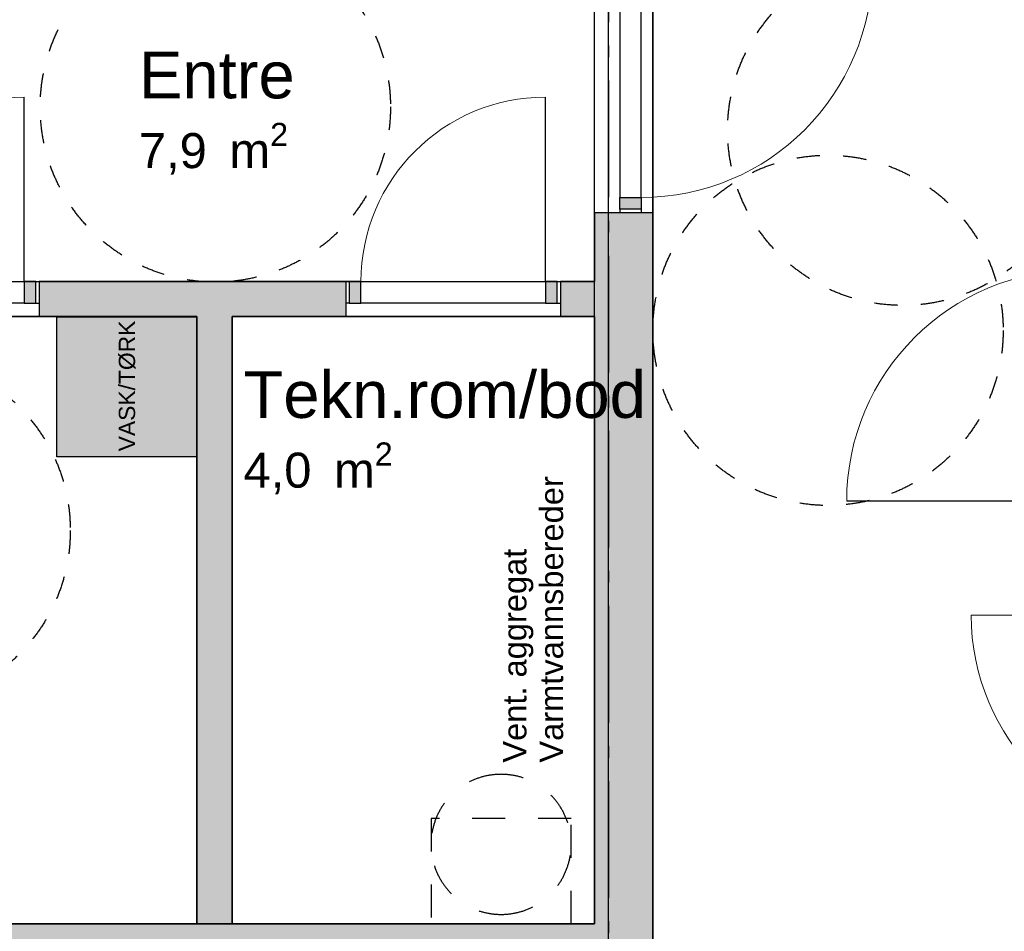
# Model space of a CAD drawing. Header units: millimetres. Extents: x 158466 to 263668, y 129175 to 189280.
# Tile 41 of 55: x 181637 to 185854, y 173186 to 177091. Entities that reach past the tile are written whole.
import ezdxf
from ezdxf.enums import TextEntityAlignment as Align

# ---------------------------------------------------------------- set-up
doc = ezdxf.new("R2010")
doc.units = ezdxf.units.MM
doc.header["$LTSCALE"] = 0.5
doc.header["$MEASUREMENT"] = 0
for name, pattern in [('Akselinje', [1500, 1000, -200, 100, -200]), ('PLINE', [0]), ('Små Stiplet', [564.444444, 282.222222, -282.222222]), ('Stipling', [400, 200, -200])]:
    doc.linetypes.add(name, pattern=pattern)
doc.layers.add('234- Vinduer_ dører_ porter(Nye konstruksjoner)', color=7, linetype='Continuous', lineweight=0)
for name, color, linetype in [('24-- Innervegger (Skravur)(Nye konstruksjoner)', 7, 'Continuous'), ('24-- Innervegger(Nye konstruksjoner)', 7, 'Continuous'), ('244- Vinduer_ dører_ foldevegger(Nye konstruksjoner)', 7, 'Continuous'), ('251- Frittbærende dekker(Nye konstruksjoner)', 7, 'Continuous'), ('315- Utstyr for sanitærinstallasjoner (Skravur)(Nye konstruksjoner)', 7, 'Continuous'), ('315- Utstyr for sanitærinstallasjoner(Nye konstruksjoner)', 7, 'Continuous'), ('822- Modullinjer(Nye konstruksjoner)', 7, 'Continuous'), ('838- Annen tekst(Nye konstruksjoner)', 7, 'Continuous'), ('862- M___Nettoareal(Nye konstruksjoner)', 7, 'Continuous'), ('862- M___Nettoareal(Polylinje)(Nye konstruksjoner)', 7, 'Continuous'), ('862- M___Nettoareal(Tekst)(Nye konstruksjoner)', 7, 'Continuous'), ('878- Annen overflate_visuell informasjon_snusirkler(Nye konstruksjoner)', 7, 'Continuous')]:
    doc.layers.add(name, color=color, linetype=linetype)
doc.styles.add('GENERATED_STYLE_1', font='arial.ttf')
doc.styles.add('GENERATED_STYLE_3', font='arialbd.ttf')

# ---------------------------------------------------------------- blocks, each defined once
blk = doc.blocks.new('Korridor_101_7_1', base_point=(191297.6, 164059.2))
at = {"layer": '862- M___Nettoareal(Polylinje)(Nye konstruksjoner)', "linetype": 'PLINE', "flags": 128}
blk.add_lwpolyline([(184348.9, 178068.7), (184348.9, 165453.7), (184348.9, 163179.7), (190658.9, 163179.7), (195698.9, 163179.7), (195698.9, 165203.7), (194398.9, 165203.7), (186264.9, 165203.7), (186264.9, 172618.7), (186668.9, 172618.7), (186668.9, 174693.7), (186168.9, 174693.7), (186168.9, 178068.7)], close=True, dxfattribs=at)
at = {"layer": '862- M___Nettoareal(Tekst)(Nye konstruksjoner)', "style": 'GENERATED_STYLE_1'}
for tag, height, p in [('DUMMY_861', 200, (191785.3, 164334.2)), ('ROOM_NAME', 200, (190809.8, 164288.5)), ('DUMMY_862', 150, (190809.8, 164019.9))]:
    blk.add_attdef(tag, text='', height=height, dxfattribs=at).set_placement(p, align=Align.TOP_LEFT)
blk = doc.blocks.new('Leilighet 1_102_17_1', base_point=(175190.7, 179064.8))
at = {"layer": '862- M___Nettoareal(Polylinje)(Nye konstruksjoner)', "linetype": 'PLINE', "flags": 128}
blk.add_lwpolyline([(176598.9, 180733.7), (176598.9, 173218.7), (184098.9, 173218.7), (184098.9, 180733.7)], close=True, dxfattribs=at)
at = {"layer": '862- M___Nettoareal(Tekst)(Nye konstruksjoner)', "style": 'GENERATED_STYLE_1'}
for tag, height, p in [('DUMMY_861', 300, (176128.6, 179418.4)), ('ROOM_NAME', 300, (174252.9, 179349.8)), ('DUMMY_862', 150, (174252.9, 178946.9))]:
    blk.add_attdef(tag, text='', height=height, dxfattribs=at).set_placement(p, align=Align.TOP_LEFT)
blk = doc.blocks.new('Entre_106_20_1', base_point=(182414.8, 177406.8))
at = {"layer": '862- M___Nettoareal(Polylinje)(Nye konstruksjoner)', "linetype": 'PLINE', "flags": 128}
blk.add_lwpolyline([(180348.9, 178073.7), (180348.9, 175969), (184098.9, 175969), (184098.9, 178073.7)], close=True, dxfattribs=at)
at = {"layer": '862- M___Nettoareal(Tekst)(Nye konstruksjoner)', "insert": (182147.5, 176648.6), "char_height": 150, "attachment_point": 1, "style": 'GENERATED_STYLE_1'}
blk.add_mtext('\\A1;{\\pql;\\pt0,24100;\\fArial|b0|i0|c0|p0;\\W1.000000;7,9\\fArial|b0|i0|c0|p0;\\W1.000000;\\A1{\\H.66x;\\S^  ;}\\fArial|b0|i0|c0|p0;\\W1.000000; m\\fArial|b0|i0|c0|p0;\\W1.000000;\\A1{\\H.66x;\\S2^  ;}}', dxfattribs=at)
at = {"layer": '862- M___Nettoareal(Tekst)(Nye konstruksjoner)', "style": 'GENERATED_STYLE_1'}
for tag, height, p in [('DUMMY_861', 200, (182803.1, 176999.3)), ('ROOM_NAME', 200, (182147.5, 176953.6)), ('DUMMY_862', 150, (182147.5, 176685))]:
    blk.add_attdef(tag, text='', height=height, dxfattribs=at).set_placement(p, align=Align.TOP_LEFT)
blk = doc.blocks.new('Bad_103_23_1', base_point=(181261.3, 174831.7))
at = {"layer": '862- M___Nettoareal(Polylinje)(Nye konstruksjoner)', "linetype": 'PLINE', "flags": 128}
blk.add_lwpolyline([(179846.2, 175819), (179846.2, 173218.7), (181041.2, 173218.7), (181041.2, 173468.7), (181551.2, 173468.7), (181551.2, 173218.7), (182396.6, 173218.7), (182396.6, 175819)], close=True, dxfattribs=at)
at = {"layer": '862- M___Nettoareal(Tekst)(Nye konstruksjoner)', "insert": (180560.7, 174901.3), "char_height": 150, "attachment_point": 1, "style": 'GENERATED_STYLE_1'}
blk.add_mtext('\\A1;{\\pql;\\pt0,24100;\\fArial|b0|i0|c0|p0;\\W1.000000;6,5\\fArial|b0|i0|c0|p0;\\W1.000000;\\A1{\\H.66x;\\S^  ;}\\fArial|b0|i0|c0|p0;\\W1.000000; m\\fArial|b0|i0|c0|p0;\\W1.000000;\\A1{\\H.66x;\\S2^  ;}}', dxfattribs=at)
at = {"layer": '862- M___Nettoareal(Tekst)(Nye konstruksjoner)', "style": 'GENERATED_STYLE_1'}
for tag, height, p in [('DUMMY_861', 200, (181048.7, 175252)), ('ROOM_NAME', 200, (180560.7, 175206.3)), ('DUMMY_862', 150, (180560.7, 174937.7))]:
    blk.add_attdef(tag, text='', height=height, dxfattribs=at).set_placement(p, align=Align.TOP_LEFT)
blk = doc.blocks.new('Tekn.rom_bod_104_46_1', base_point=(182887.9, 174191.4))
at = {"layer": '862- M___Nettoareal(Polylinje)(Nye konstruksjoner)', "linetype": 'PLINE', "flags": 128}
blk.add_lwpolyline([(184098.9, 173218.7), (184098.9, 175819), (182546.6, 175819), (182546.6, 173218.7)], close=True, dxfattribs=at)
at = {"layer": '862- M___Nettoareal(Tekst)(Nye konstruksjoner)', "insert": (182595.5, 175280), "char_height": 150, "attachment_point": 1, "style": 'GENERATED_STYLE_1'}
blk.add_mtext('\\A1;{\\pql;\\pt0,24100;\\fArial|b0|i0|c0|p0;\\W1.000000;4,0\\fArial|b0|i0|c0|p0;\\W1.000000;\\A1{\\H.66x;\\S^  ;}\\fArial|b0|i0|c0|p0;\\W1.000000; m\\fArial|b0|i0|c0|p0;\\W1.000000;\\A1{\\H.66x;\\S2^  ;}}', dxfattribs=at)
at = {"layer": '862- M___Nettoareal(Tekst)(Nye konstruksjoner)', "style": 'GENERATED_STYLE_1'}
for tag, height, p in [('DUMMY_861', 200, (184257.3, 175630.7)), ('ROOM_NAME', 200, (182595.5, 175585)), ('DUMMY_862', 150, (182595.5, 175316.4))]:
    blk.add_attdef(tag, text='', height=height, dxfattribs=at).set_placement(p, align=Align.TOP_LEFT)
blk = doc.blocks.new('Dør[7]_1')
at = {"layer": '24-- Innervegger (Skravur)(Nye konstruksjoner)', "linetype": 'Continuous'}
for points in [[(184298.9, 177369), (184206.9, 177369), (184206.9, 177319), (184298.9, 177319)], [(184206.9, 176279), (184298.9, 176279), (184298.9, 176329), (184206.9, 176329)]]:
    blk.add_hatch(color=256, dxfattribs=at).paths.add_polyline_path(points)
at = {"layer": '234- Vinduer_ dører_ porter(Nye konstruksjoner)', "linetype": 'PLINE'}
blk.add_arc((184298.9, 177319), 990, 270, 0, dxfattribs=at)
at = {"layer": '244- Vinduer_ dører_ foldevegger(Nye konstruksjoner)', "linetype": 'PLINE'}
for p, q in [((184098.9, 176264), (184098.9, 177384)), ((184206.9, 177384), (184098.9, 177384)), ((184206.9, 177369), (184206.9, 177384)), ((184298.9, 177384), (184206.9, 177384)), ((184298.9, 177384), (184206.9, 177384)), ((184298.9, 177384), (184206.9, 177384)), ((184206.9, 177319), (184206.9, 177369)), ((184206.9, 177369), (184298.9, 177369)), ((184298.9, 177369), (184298.9, 177384)), ((184348.9, 177384), (184298.9, 177384)), ((184298.9, 177369), (184298.9, 177319)), ((184348.9, 176264), (184348.9, 177384)), ((184206.9, 177319), (184206.9, 176329)), ((184298.9, 177319), (184206.9, 177319)), ((184298.9, 176329), (184298.9, 177319)), ((184298.9, 177319), (185288.9, 177319)), ((184206.9, 176279), (184206.9, 176329)), ((184206.9, 176329), (184298.9, 176329)), ((184298.9, 176329), (184298.9, 176279)), ((184206.9, 176264), (184098.9, 176264)), ((184206.9, 176279), (184206.9, 176264)), ((184298.9, 176279), (184206.9, 176279)), ((184298.9, 176264), (184206.9, 176264)), ((184298.9, 176264), (184206.9, 176264)), ((184298.9, 176264), (184206.9, 176264)), ((184298.9, 176279), (184298.9, 176264)), ((184348.9, 176264), (184298.9, 176264))]:
    blk.add_line(p, q, dxfattribs=at)
blk = doc.blocks.new('Dør med sidefelt på side 2[8]_1')
at = {"layer": '24-- Innervegger (Skravur)(Nye konstruksjoner)', "linetype": 'Continuous'}
for points in [[(186668.9, 174583.7), (186668.9, 174540.7), (186760.9, 174540.7), (186760.9, 174583.7)], [(186760.9, 173540.7), (186760.9, 173583.7), (186668.9, 173583.7), (186668.9, 173540.7)], [(186760.9, 173193.7), (186760.9, 173236.7), (186668.9, 173236.7), (186668.9, 173193.7)]]:
    blk.add_hatch(color=256, dxfattribs=at).paths.add_polyline_path(points)
at = {"layer": '234- Vinduer_ dører_ porter(Nye konstruksjoner)', "linetype": 'PLINE'}
for p, q in [((186668.9, 174583.7), (186668.9, 174598.7)), ((186668.9, 174598.7), (186760.9, 174598.7)), ((186668.9, 174583.7), (186668.9, 174540.7)), ((186760.9, 174583.7), (186668.9, 174583.7)), ((186760.9, 174583.7), (186760.9, 174598.7)), ((186760.9, 174540.7), (186760.9, 174583.7)), ((186668.9, 174540.7), (185711.9, 174540.7)), ((186668.9, 174540.7), (186760.9, 174540.7)), ((186760.9, 173583.7), (186668.9, 173583.7)), ((186668.9, 173583.7), (186668.9, 173540.7)), ((186760.9, 173540.7), (186760.9, 173583.7)), ((186668.9, 173540.7), (186760.9, 173540.7)), ((186760.9, 173236.7), (186668.9, 173236.7)), ((186668.9, 173236.7), (186668.9, 173193.7)), ((186760.9, 173193.7), (186760.9, 173236.7)), ((186668.9, 173193.7), (186668.9, 173178.7)), ((186668.9, 173193.7), (186760.9, 173193.7)), ((186668.9, 173178.7), (186760.9, 173178.7)), ((186760.9, 173193.7), (186760.9, 173178.7))]:
    blk.add_line(p, q, dxfattribs=at)
at = {"layer": '234- Vinduer_ dører_ porter(Nye konstruksjoner)', "linetype": 'PLINE', "flags": 128}
blk.add_lwpolyline([(186760.9, 173236.7), (186760.9, 173540.7), (186668.9, 173540.7), (186668.9, 173236.7)], close=True, dxfattribs=at)
at = {"layer": '234- Vinduer_ dører_ porter(Nye konstruksjoner)', "linetype": 'PLINE'}
blk.add_arc((186668.9, 174540.7), 957, 180, 270, dxfattribs=at)
at = {"layer": '244- Vinduer_ dører_ foldevegger(Nye konstruksjoner)', "linetype": 'PLINE'}
for p, q in [((186668.9, 174598.7), (186668.9, 174635.7)), ((186668.9, 174598.7), (186668.9, 174635.7)), ((186918.9, 174598.7), (186918.9, 174635.7)), ((186918.9, 174598.7), (186918.9, 174635.7)), ((186668.9, 174598.7), (186760.9, 174598.7)), ((186668.9, 174598.7), (186760.9, 174598.7)), ((186760.9, 174598.7), (186918.9, 174598.7)), ((186760.9, 174598.7), (186918.9, 174598.7)), ((186668.9, 173178.7), (186760.9, 173178.7)), ((186668.9, 173178.7), (186760.9, 173178.7)), ((186668.9, 173178.7), (186668.9, 173141.7)), ((186668.9, 173178.7), (186668.9, 173141.7)), ((186760.9, 173178.7), (186918.9, 173178.7)), ((186760.9, 173178.7), (186918.9, 173178.7)), ((186918.9, 173178.7), (186918.9, 173141.7)), ((186918.9, 173178.7), (186918.9, 173141.7))]:
    blk.add_line(p, q, dxfattribs=at)
blk = doc.blocks.new('Dør[21]_1')
at = {"layer": '24-- Innervegger (Skravur)(Nye konstruksjoner)', "linetype": 'Continuous'}
for points in [[(180815.9, 175877), (180865.9, 175877), (180865.9, 175969), (180815.9, 175969)], [(181705.9, 175969), (181655.9, 175969), (181655.9, 175877), (181705.9, 175877)]]:
    blk.add_hatch(color=256, dxfattribs=at).paths.add_polyline_path(points)
at = {"layer": '234- Vinduer_ dører_ porter(Nye konstruksjoner)', "linetype": 'PLINE'}
blk.add_arc((181655.9, 175969), 790, 90, 180, dxfattribs=at)
at = {"layer": '244- Vinduer_ dører_ foldevegger(Nye konstruksjoner)', "linetype": 'PLINE'}
for p, q in [((181655.9, 175969), (181655.9, 176759)), ((180800.9, 175969), (181720.9, 175969)), ((180815.9, 175969), (180800.9, 175969)), ((180800.9, 175969), (180800.9, 175877)), ((180800.9, 175969), (180800.9, 175877)), ((180800.9, 175969), (180800.9, 175877)), ((180865.9, 175969), (180815.9, 175969)), ((180815.9, 175969), (180815.9, 175877)), ((180865.9, 175969), (181655.9, 175969)), ((180865.9, 175877), (180865.9, 175969)), ((181705.9, 175969), (181655.9, 175969)), ((181655.9, 175969), (181655.9, 175877)), ((181705.9, 175969), (181720.9, 175969)), ((181705.9, 175877), (181705.9, 175969)), ((181720.9, 175969), (181720.9, 175877)), ((181720.9, 175969), (181720.9, 175877)), ((181720.9, 175969), (181720.9, 175877)), ((180815.9, 175877), (180800.9, 175877)), ((180800.9, 175877), (180800.9, 175819)), ((180815.9, 175877), (180865.9, 175877)), ((181655.9, 175877), (180865.9, 175877)), ((181655.9, 175877), (181705.9, 175877)), ((181705.9, 175877), (181720.9, 175877)), ((181720.9, 175877), (181720.9, 175819)), ((180800.9, 175819), (181720.9, 175819))]:
    blk.add_line(p, q, dxfattribs=at)
blk = doc.blocks.new('Dør[22]_1')
at = {"layer": '24-- Innervegger (Skravur)(Nye konstruksjoner)', "linetype": 'Continuous'}
for points in [[(183048.9, 175877), (183098.9, 175877), (183098.9, 175969), (183048.9, 175969)], [(183938.9, 175969), (183888.9, 175969), (183888.9, 175877), (183938.9, 175877)]]:
    blk.add_hatch(color=256, dxfattribs=at).paths.add_polyline_path(points)
at = {"layer": '234- Vinduer_ dører_ porter(Nye konstruksjoner)', "linetype": 'PLINE'}
blk.add_arc((183888.9, 175969), 790, 90, 180, dxfattribs=at)
at = {"layer": '244- Vinduer_ dører_ foldevegger(Nye konstruksjoner)', "linetype": 'PLINE'}
for p, q in [((183888.9, 175969), (183888.9, 176759)), ((183033.9, 175969), (183953.9, 175969)), ((183048.9, 175969), (183033.9, 175969)), ((183033.9, 175969), (183033.9, 175877)), ((183033.9, 175969), (183033.9, 175877)), ((183033.9, 175969), (183033.9, 175877)), ((183098.9, 175969), (183048.9, 175969)), ((183048.9, 175969), (183048.9, 175877)), ((183098.9, 175969), (183888.9, 175969)), ((183098.9, 175877), (183098.9, 175969)), ((183938.9, 175969), (183888.9, 175969)), ((183888.9, 175969), (183888.9, 175877)), ((183938.9, 175969), (183953.9, 175969)), ((183938.9, 175877), (183938.9, 175969)), ((183953.9, 175969), (183953.9, 175877)), ((183953.9, 175969), (183953.9, 175877)), ((183953.9, 175969), (183953.9, 175877)), ((183048.9, 175877), (183033.9, 175877)), ((183033.9, 175877), (183033.9, 175819)), ((183048.9, 175877), (183098.9, 175877)), ((183888.9, 175877), (183098.9, 175877)), ((183888.9, 175877), (183938.9, 175877)), ((183938.9, 175877), (183953.9, 175877)), ((183953.9, 175877), (183953.9, 175819)), ((183033.9, 175819), (183953.9, 175819))]:
    blk.add_line(p, q, dxfattribs=at)
blk = doc.blocks.new('Dør[37]_1')
at = {"layer": '24-- Innervegger (Skravur)(Nye konstruksjoner)', "linetype": 'Continuous'}
for points in [[(186260.9, 176068.7), (186168.9, 176068.7), (186168.9, 176018.7), (186260.9, 176018.7)], [(186168.9, 174978.7), (186260.9, 174978.7), (186260.9, 175028.7), (186168.9, 175028.7)]]:
    blk.add_hatch(color=256, dxfattribs=at).paths.add_polyline_path(points)
at = {"layer": '234- Vinduer_ dører_ porter(Nye konstruksjoner)', "linetype": 'PLINE'}
blk.add_arc((186168.9, 175028.7), 990, 90, 180, dxfattribs=at)
at = {"layer": '244- Vinduer_ dører_ foldevegger(Nye konstruksjoner)', "linetype": 'PLINE'}
for p, q in [((186168.9, 176083.7), (186168.9, 174963.7)), ((186168.9, 176068.7), (186168.9, 176083.7)), ((186168.9, 176083.7), (186260.9, 176083.7)), ((186168.9, 176083.7), (186260.9, 176083.7)), ((186168.9, 176083.7), (186260.9, 176083.7)), ((186260.9, 176068.7), (186260.9, 176083.7)), ((186260.9, 176083.7), (186418.9, 176083.7)), ((186418.9, 176083.7), (186418.9, 174963.7)), ((186168.9, 176018.7), (186168.9, 176068.7)), ((186168.9, 176068.7), (186260.9, 176068.7)), ((186260.9, 176068.7), (186260.9, 176018.7)), ((186168.9, 176018.7), (186168.9, 175028.7)), ((186260.9, 176018.7), (186168.9, 176018.7)), ((186260.9, 175028.7), (186260.9, 176018.7)), ((186168.9, 175028.7), (185178.9, 175028.7)), ((186168.9, 174978.7), (186168.9, 175028.7)), ((186168.9, 175028.7), (186260.9, 175028.7)), ((186260.9, 175028.7), (186260.9, 174978.7)), ((186168.9, 174978.7), (186168.9, 174963.7)), ((186260.9, 174978.7), (186168.9, 174978.7)), ((186168.9, 174963.7), (186260.9, 174963.7)), ((186168.9, 174963.7), (186260.9, 174963.7)), ((186168.9, 174963.7), (186260.9, 174963.7)), ((186260.9, 174978.7), (186260.9, 174963.7)), ((186260.9, 174963.7), (186418.9, 174963.7))]:
    blk.add_line(p, q, dxfattribs=at)
blk = doc.blocks.new('Vaskemaskin[22]_1', base_point=(182396.6, 175518.6))
at = {"layer": '315- Utstyr for sanitærinstallasjoner (Skravur)(Nye konstruksjoner)', "linetype": 'Continuous'}
blk.add_hatch(color=256, dxfattribs=at).paths.add_polyline_path([(182396.6, 175218.6), (182396.6, 175818.6), (181796.6, 175818.6), (181796.6, 175218.6)])
at = {"layer": '315- Utstyr for sanitærinstallasjoner(Nye konstruksjoner)', "linetype": 'Continuous', "flags": 128}
blk.add_lwpolyline([(182396.6, 175218.6), (181796.6, 175218.6), (181796.6, 175818.6), (182396.6, 175818.6)], close=True, dxfattribs=at)
at = {"layer": '315- Utstyr for sanitærinstallasjoner(Nye konstruksjoner)', "linetype": 'Continuous', "style": 'GENERATED_STYLE_1'}
blk.add_attdef('stDisplayText', text='', height=70, rotation=90, dxfattribs=at).set_placement((182096.6, 175521.8), align=Align.MIDDLE_CENTER)
blk = doc.blocks.new('Standard grid marker[261]_1', base_point=(184158.9, 188279.7))
at = {"layer": '822- Modullinjer(Nye konstruksjoner)', "linetype": 'Akselinje'}
blk.add_line((184158.9, 188079.7), (184158.9, 150687.7), dxfattribs=at)
at = {"layer": '822- Modullinjer(Nye konstruksjoner)', "style": 'GENERATED_STYLE_3'}
for tag, p in [('AC_MarkerText_1_0', (184158.9, 188954.7)), ('AC_MarkerText_1_1', (184158.9, 150162.7))]:
    blk.add_attdef(tag, text='', height=350, rotation=360, dxfattribs=at).set_placement(p, align=Align.TOP_CENTER)

msp = doc.modelspace()

# ---------------------------------------------------------------- hatches: boundary and pattern name
at = {"layer": '24-- Innervegger (Skravur)(Nye konstruksjoner)', "linetype": 'Continuous'}
for points in [[(184348.9, 176264), (184098.9, 176264), (184098.9, 173218.7), (184348.9, 173218.7)], [(181720.9, 175969), (181720.9, 175819), (183033.9, 175819), (183033.9, 175969)], [(183953.9, 175969), (183953.9, 175819), (184098.9, 175819), (184098.9, 175969)], [(182546.6, 173218.7), (182546.6, 175819), (182396.6, 175819), (182396.6, 173218.7)], [(176598.9, 172968.7), (184098.9, 172968.7), (184098.9, 173218.7), (176598.9, 173218.7)], [(176598.9, 172968.7), (184098.9, 172968.7), (184098.9, 173218.7), (176598.9, 173218.7)], [(184348.9, 172968.7), (184348.9, 173218.7), (184098.9, 173218.7), (184098.9, 172968.7)]]:
    msp.add_hatch(color=256, dxfattribs=at).paths.add_polyline_path(points)

# ---------------------------------------------------------------- linework, layer by layer
at = {"layer": '24-- Innervegger(Nye konstruksjoner)', "linetype": 'PLINE'}
for p, q in [((184206.9, 176264), (184098.9, 176264)), ((184298.9, 176264), (184206.9, 176264)), ((184348.9, 176264), (184298.9, 176264)), ((181720.9, 175969), (181720.9, 175877)), ((183033.9, 175969), (183033.9, 175877)), ((183953.9, 175969), (183953.9, 175877)), ((181720.9, 175877), (181720.9, 175819)), ((183033.9, 175877), (183033.9, 175819)), ((183953.9, 175877), (183953.9, 175819)), ((184348.9, 172968.7), (184348.9, 173218.7))]:
    msp.add_line(p, q, dxfattribs=at)
at = {"layer": '24-- Innervegger(Nye konstruksjoner)', "linetype": 'PLINE', "flags": 128}
for points in [[(184098.9, 176264), (184098.9, 175969)], [(184348.9, 169923.3), (184348.9, 176264)], [(183033.9, 175969), (181720.9, 175969)], [(184098.9, 175969), (183953.9, 175969)], [(181720.9, 175819), (182396.6, 175819)], [(182396.6, 175819), (182396.6, 173218.7)], [(182546.6, 175819), (183033.9, 175819)], [(182546.6, 173218.7), (182546.6, 175819)], [(183953.9, 175819), (184098.9, 175819)], [(184098.9, 175819), (184098.9, 173218.7)], [(184098.9, 173218.7), (179846.2, 173218.7)], [(184098.9, 173218.7), (179846.2, 173218.7)], [(182396.6, 173218.7), (182546.6, 173218.7)]]:
    msp.add_lwpolyline(points, dxfattribs=at)
at = {"layer": '251- Frittbærende dekker(Nye konstruksjoner)', "linetype": 'PLINE', "flags": 128}
msp.add_lwpolyline([(176538.9, 165393.7), (184158.9, 165393.7), (184158.9, 180793.7), (176538.9, 180793.7)], close=True, dxfattribs=at)
at = {"layer": '315- Utstyr for sanitærinstallasjoner(Nye konstruksjoner)', "linetype": 'Små Stiplet'}
msp.add_lwpolyline([(183698.9, 173258.5, -1), (183698.9, 173858.5, -1)], format="xyb", close=True, dxfattribs=at)
msp.add_lwpolyline([(183998.9, 173218.7), (183998.9, 173668.7), (183398.9, 173668.7), (183398.9, 173218.7)], close=True, dxfattribs=at)
at = {"layer": '878- Annen overflate_visuell informasjon_snusirkler(Nye konstruksjoner)', "linetype": 'Stipling'}
for centre in [(182475.3, 176716.9), (185418.9, 176616.8), (185098.9, 175760), (181104, 174902.7)]:
    msp.add_circle(centre, 750, dxfattribs=at)

# ---------------------------------------------------------------- block references
at = {"layer": '244- Vinduer_ dører_ foldevegger(Nye konstruksjoner)', "linetype": 'PLINE'}
for name in ['Dør[7]_1', 'Dør[21]_1', 'Dør[22]_1', 'Dør[37]_1', 'Dør med sidefelt på side 2[8]_1']:
    msp.add_blockref(name, (0, 0), dxfattribs=at)
at = {"layer": '315- Utstyr for sanitærinstallasjoner(Nye konstruksjoner)', "linetype": 'Continuous'}
ref = msp.add_blockref('Vaskemaskin[22]_1', (182396.6, 175518.6), dxfattribs=at)
ref.add_attrib('stDisplayText', 'VASK/TØRK', dxfattribs={"color": 7, "linetype": 'Continuous', "height": 70, "rotation": 90, "style": 'GENERATED_STYLE_1'}).set_placement((182096.6, 175521.8), align=Align.MIDDLE_CENTER)
at = {"layer": '822- Modullinjer(Nye konstruksjoner)', "linetype": 'PLINE'}
msp.add_blockref('Standard grid marker[261]_1', (184158.9, 188279.7), dxfattribs=at)
at = {"layer": '862- M___Nettoareal(Nye konstruksjoner)', "linetype": 'Continuous'}
for name, p in [('Leilighet 1_102_17_1', (175190.7, 179064.8)), ('Korridor_101_7_1', (191297.6, 164059.2))]:
    msp.add_blockref(name, p, dxfattribs=at)
ref = msp.add_blockref('Entre_106_20_1', (182414.8, 177406.8), dxfattribs=at)
ref.add_attrib('ROOM_NAME', 'Entre', dxfattribs={"layer": '862- M___Nettoareal(Tekst)(Nye konstruksjoner)', "color": 7, "height": 200, "style": 'GENERATED_STYLE_1'}).set_placement((182147.5, 176953.6), align=Align.TOP_LEFT)
ref = msp.add_blockref('Bad_103_23_1', (181261.3, 174831.7), dxfattribs=at)
ref.add_attrib('ROOM_NAME', 'Bad', dxfattribs={"layer": '862- M___Nettoareal(Tekst)(Nye konstruksjoner)', "color": 7, "height": 200, "style": 'GENERATED_STYLE_1'}).set_placement((180560.7, 175206.3), align=Align.TOP_LEFT)
ref = msp.add_blockref('Tekn.rom_bod_104_46_1', (182887.9, 174191.4), dxfattribs=at)
ref.add_attrib('ROOM_NAME', 'Tekn.rom/bod', dxfattribs={"layer": '862- M___Nettoareal(Tekst)(Nye konstruksjoner)', "color": 7, "height": 200, "style": 'GENERATED_STYLE_1'}).set_placement((182595.5, 175585), align=Align.TOP_LEFT)

# ---------------------------------------------------------------- texts
at = {"layer": '838- Annen tekst(Nye konstruksjoner)', "linetype": 'Continuous', "insert": (183707.4, 173908.5), "char_height": 100, "attachment_point": 1, "rotation": 90, "line_spacing_factor": 0.942898, "style": 'GENERATED_STYLE_1'}
msp.add_mtext('\\A1;{\\pql;\\fArial|b0|i0|c0|p0;\\W1.000000;Vent. aggregat\\P\\pql;\\fArial|b0|i0|c0|p0;\\W1.000000;Varmtvannsbereder}', dxfattribs=at)

doc.saveas('drawing.dxf')
